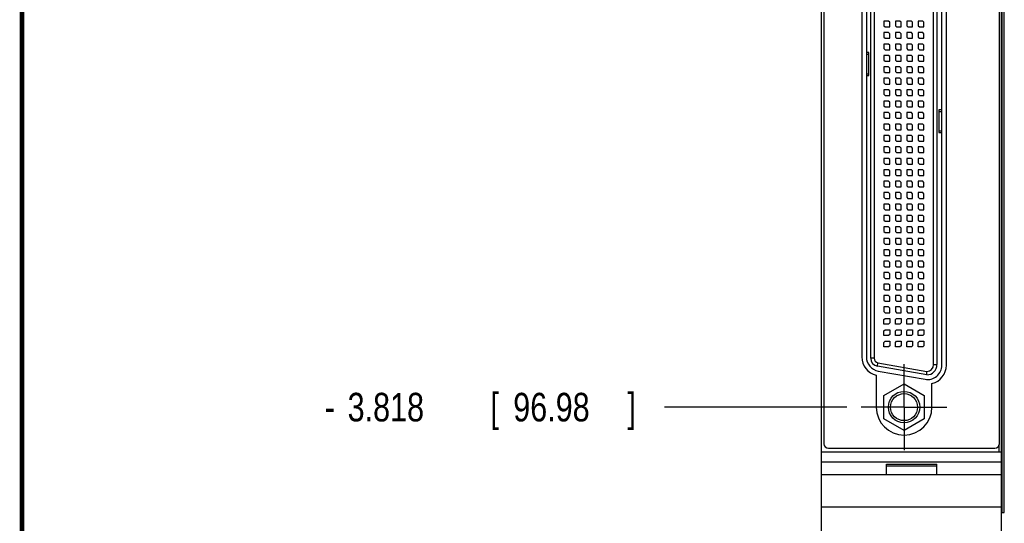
# Model space of a CAD drawing. Header units: inches. Extents: x 0.2 to 16.8, y 0.1 to 10.8.
# Tile 2 of 14: x 0.2 to 4.6, y 3.9 to 6.1. Entities that reach past the tile are written whole.
import ezdxf

# ---------------------------------------------------------------- set-up
doc = ezdxf.new("R2010")
doc.units = ezdxf.units.IN
doc.header["$LTSCALE"] = 0.935
doc.header["$MEASUREMENT"] = 0
doc.linetypes.add('CENTER', pattern=[0.6, 0.375, -0.075, 0.075, -0.075])
doc.layers.get('0').update_dxf_attribs({"linetype": 'CONTINUOUS'})
doc.layers.add('DEFAULT_1', color=7, linetype='CENTER')
doc.layers.add('DIMENSIONS', color=7, linetype='CONTINUOUS')
doc.styles.get("Standard").update_dxf_attribs({"font": 'txt', "width": 0.8})
doc.dimstyles.new('DIMSTYLE_2', dxfattribs={"dimtxt": 0.125, "dimasz": 0.18, "dimexe": 0.18, "dimexo": 0.0625, "dimgap": 0.09, "dimtad": 0, "dimtih": 1, "dimtoh": 1, "dimdec": 3, "dimzin": 4, "dimdsep": 46, "dimtxsty": 'STANDARD', "dimblk": '_FILLED', "dimblk1": '_FILLED', "dimblk2": '_FILLED', "dimcen": 0.09, "dimadec": 0, "dimazin": 0, "dimtp": 0.001, "dimtm": 0.001, "dimtfac": 1, "dimtdec": 3, "dimtofl": 0, "dimtmove": 0, "dimatfit": 3, "dimldrblk": '_FILLED', "dimfxl": 1, "dimtolj": 1, "dimtzin": 4, "dimarcsym": 0})

# ---------------------------------------------------------------- blocks, each defined once
blk = doc.blocks.new('*D7')
at = {"layer": 'DIMENSIONS', "color": 2, "linetype": 'CONTINUOUS'}
blk.add_line((3.8615, 4.3898), (3.063, 4.3898), dxfattribs=at)
at = {"layer": 'DIMENSIONS', "color": 2, "linetype": 'CONTINUOUS', "width": 0.8}
for s, p in [('3.818', (1.6755, 4.3273)), ('[', (2.3005, 4.3273)), ('96.98', (2.4005, 4.3273)), (']', (2.9005, 4.3273)), ('-', (1.5755, 4.3273))]:
    blk.add_text(s, height=0.125, dxfattribs=at).set_placement(p)
blk = doc.blocks.new('_FILLED')
at = {"color": 0, "linetype": 'BYBLOCK'}
blk.add_solid([(0, 0), (-1, 0.174), (-1, -0.174)], dxfattribs=at)
blk = doc.blocks.new('*D8')
at = {"layer": 'DIMENSIONS', "color": 2, "linetype": 'CONTINUOUS'}
blk.add_line((3.748, 3.3868), (3.063, 3.3868), dxfattribs=at)
at = {"layer": 'DIMENSIONS', "color": 2, "linetype": 'CONTINUOUS', "width": 0.8}
for s, p in [('4.821', (1.5755, 3.3243)), ('[', (2.2005, 3.3243)), ('122.45', (2.3005, 3.3243)), (']', (2.9005, 3.3243)), ('-', (1.4755, 3.3243))]:
    blk.add_text(s, height=0.125, dxfattribs=at).set_placement(p)

msp = doc.modelspace()

# ---------------------------------------------------------------- linework, layer by layer
at = {"color": 7, "linetype": 'CONTINUOUS'}
for p, q in [((3.7505, 3.1918), (3.7505, 8.3297)), ((4.5385, 3.1918), (4.5385, 8.3297)), ((3.7605, 8.2997), (3.7605, 4.2297)), ((4.5285, 4.2297), (4.5285, 8.2997)), ((4.5414, 3.9297), (4.5414, 7.9297)), ((4.55, 3.9297), (4.55, 7.9297)), ((4.5502, 3.9297), (4.5502, 7.9297)), ((4.2405, 4.5759), (4.2405, 7.2049)), ((4.2555, 7.2049), (4.2555, 4.5759)), ((4.2765, 4.573), (4.2765, 7.2066)), ((4.2965, 4.573), (4.2965, 7.2066)), ((3.9265, 7.1704), (3.9265, 4.6091)), ((3.9465, 7.1704), (3.9465, 4.6091)), ((3.9655, 4.6035), (3.9655, 7.1774)), ((3.9805, 7.1774), (3.9805, 4.6035)), ((4.0235, 6.0779), (4.0235, 6.0579)), ((4.0435, 6.0779), (4.0235, 6.0779)), ((4.0485, 6.0729), (4.0435, 6.0779)), ((4.0735, 6.0779), (4.0735, 6.0579)), ((4.0935, 6.0779), (4.0735, 6.0779)), ((4.0985, 6.0729), (4.0935, 6.0779)), ((4.1235, 6.0779), (4.1235, 6.0579)), ((4.1435, 6.0779), (4.1235, 6.0779)), ((4.1485, 6.0729), (4.1435, 6.0779)), ((4.1735, 6.0779), (4.1735, 6.0579)), ((4.1935, 6.0779), (4.1735, 6.0779)), ((4.1985, 6.0729), (4.1935, 6.0779)), ((4.0235, 6.0579), (4.0285, 6.0529)), ((4.0285, 6.0529), (4.0485, 6.0529)), ((4.0485, 6.0529), (4.0485, 6.0729)), ((4.0735, 6.0579), (4.0785, 6.0529)), ((4.0785, 6.0529), (4.0985, 6.0529)), ((4.0985, 6.0529), (4.0985, 6.0729)), ((4.1235, 6.0579), (4.1285, 6.0529)), ((4.1285, 6.0529), (4.1485, 6.0529)), ((4.1485, 6.0529), (4.1485, 6.0729)), ((4.1735, 6.0579), (4.1785, 6.0529)), ((4.1785, 6.0529), (4.1985, 6.0529)), ((4.1985, 6.0529), (4.1985, 6.0729)), ((4.0235, 6.0279), (4.0235, 6.0079)), ((4.0435, 6.0279), (4.0235, 6.0279)), ((4.0235, 6.0079), (4.0285, 6.0029)), ((4.0285, 6.0029), (4.0485, 6.0029)), ((4.0485, 6.0229), (4.0435, 6.0279)), ((4.0485, 6.0029), (4.0485, 6.0229)), ((4.0735, 6.0279), (4.0735, 6.0079)), ((4.0935, 6.0279), (4.0735, 6.0279)), ((4.0735, 6.0079), (4.0785, 6.0029)), ((4.0785, 6.0029), (4.0985, 6.0029)), ((4.0985, 6.0229), (4.0935, 6.0279)), ((4.0985, 6.0029), (4.0985, 6.0229)), ((4.1235, 6.0279), (4.1235, 6.0079)), ((4.1435, 6.0279), (4.1235, 6.0279)), ((4.1235, 6.0079), (4.1285, 6.0029)), ((4.1285, 6.0029), (4.1485, 6.0029)), ((4.1485, 6.0229), (4.1435, 6.0279)), ((4.1485, 6.0029), (4.1485, 6.0229)), ((4.1735, 6.0279), (4.1735, 6.0079)), ((4.1935, 6.0279), (4.1735, 6.0279)), ((4.1735, 6.0079), (4.1785, 6.0029)), ((4.1785, 6.0029), (4.1985, 6.0029)), ((4.1985, 6.0229), (4.1935, 6.0279)), ((4.1985, 6.0029), (4.1985, 6.0229)), ((4.0235, 5.9779), (4.0235, 5.9579)), ((4.0435, 5.9779), (4.0235, 5.9779)), ((4.0235, 5.9579), (4.0285, 5.9529)), ((4.0285, 5.9529), (4.0485, 5.9529)), ((4.0485, 5.9729), (4.0435, 5.9779)), ((4.0485, 5.9529), (4.0485, 5.9729)), ((4.0735, 5.9779), (4.0735, 5.9579)), ((4.0935, 5.9779), (4.0735, 5.9779)), ((4.0735, 5.9579), (4.0785, 5.9529)), ((4.0785, 5.9529), (4.0985, 5.9529)), ((4.0985, 5.9729), (4.0935, 5.9779)), ((4.0985, 5.9529), (4.0985, 5.9729)), ((4.1235, 5.9779), (4.1235, 5.9579)), ((4.1435, 5.9779), (4.1235, 5.9779)), ((4.1235, 5.9579), (4.1285, 5.9529)), ((4.1285, 5.9529), (4.1485, 5.9529)), ((4.1485, 5.9729), (4.1435, 5.9779)), ((4.1485, 5.9529), (4.1485, 5.9729)), ((4.1735, 5.9779), (4.1735, 5.9579)), ((4.1935, 5.9779), (4.1735, 5.9779)), ((4.1735, 5.9579), (4.1785, 5.9529)), ((4.1785, 5.9529), (4.1985, 5.9529)), ((4.1985, 5.9729), (4.1935, 5.9779)), ((4.1985, 5.9529), (4.1985, 5.9729)), ((3.9575, 5.9404), (3.9465, 5.9404)), ((3.9465, 5.9329), (3.9575, 5.9329)), ((3.9575, 5.8404), (3.9575, 5.9404)), ((4.0235, 5.9279), (4.0235, 5.9079)), ((4.0435, 5.9279), (4.0235, 5.9279)), ((4.0235, 5.9079), (4.0285, 5.9029)), ((4.0485, 5.9229), (4.0435, 5.9279)), ((4.0485, 5.9029), (4.0485, 5.9229)), ((4.0735, 5.9279), (4.0735, 5.9079)), ((4.0935, 5.9279), (4.0735, 5.9279)), ((4.0735, 5.9079), (4.0785, 5.9029)), ((4.0985, 5.9229), (4.0935, 5.9279)), ((4.0985, 5.9029), (4.0985, 5.9229)), ((4.1235, 5.9279), (4.1235, 5.9079)), ((4.1435, 5.9279), (4.1235, 5.9279)), ((4.1235, 5.9079), (4.1285, 5.9029)), ((4.1485, 5.9229), (4.1435, 5.9279)), ((4.1485, 5.9029), (4.1485, 5.9229)), ((4.1735, 5.9279), (4.1735, 5.9079)), ((4.1935, 5.9279), (4.1735, 5.9279)), ((4.1735, 5.9079), (4.1785, 5.9029)), ((4.1985, 5.9229), (4.1935, 5.9279)), ((4.1985, 5.9029), (4.1985, 5.9229)), ((4.0235, 5.8779), (4.0235, 5.8579)), ((4.0435, 5.8779), (4.0235, 5.8779)), ((4.0285, 5.9029), (4.0485, 5.9029)), ((4.0485, 5.8729), (4.0435, 5.8779)), ((4.0485, 5.8529), (4.0485, 5.8729)), ((4.0735, 5.8779), (4.0735, 5.8579)), ((4.0935, 5.8779), (4.0735, 5.8779)), ((4.0785, 5.9029), (4.0985, 5.9029)), ((4.0985, 5.8729), (4.0935, 5.8779)), ((4.0985, 5.8529), (4.0985, 5.8729)), ((4.1235, 5.8779), (4.1235, 5.8579)), ((4.1435, 5.8779), (4.1235, 5.8779)), ((4.1285, 5.9029), (4.1485, 5.9029)), ((4.1485, 5.8729), (4.1435, 5.8779)), ((4.1485, 5.8529), (4.1485, 5.8729)), ((4.1735, 5.8779), (4.1735, 5.8579)), ((4.1935, 5.8779), (4.1735, 5.8779)), ((4.1785, 5.9029), (4.1985, 5.9029)), ((4.1985, 5.8729), (4.1935, 5.8779)), ((4.1985, 5.8529), (4.1985, 5.8729)), ((3.9465, 5.8479), (3.9575, 5.8479)), ((3.9465, 5.8404), (3.9575, 5.8404)), ((4.0235, 5.8579), (4.0285, 5.8529)), ((4.0235, 5.8279), (4.0235, 5.8079)), ((4.0435, 5.8279), (4.0235, 5.8279)), ((4.0285, 5.8529), (4.0485, 5.8529)), ((4.0485, 5.8229), (4.0435, 5.8279)), ((4.0485, 5.8029), (4.0485, 5.8229)), ((4.0735, 5.8579), (4.0785, 5.8529)), ((4.0735, 5.8279), (4.0735, 5.8079)), ((4.0935, 5.8279), (4.0735, 5.8279)), ((4.0785, 5.8529), (4.0985, 5.8529)), ((4.0985, 5.8229), (4.0935, 5.8279)), ((4.0985, 5.8029), (4.0985, 5.8229)), ((4.1235, 5.8579), (4.1285, 5.8529)), ((4.1235, 5.8279), (4.1235, 5.8079)), ((4.1435, 5.8279), (4.1235, 5.8279)), ((4.1285, 5.8529), (4.1485, 5.8529)), ((4.1485, 5.8229), (4.1435, 5.8279)), ((4.1485, 5.8029), (4.1485, 5.8229)), ((4.1735, 5.8579), (4.1785, 5.8529)), ((4.1735, 5.8279), (4.1735, 5.8079)), ((4.1935, 5.8279), (4.1735, 5.8279)), ((4.1785, 5.8529), (4.1985, 5.8529)), ((4.1985, 5.8229), (4.1935, 5.8279)), ((4.1985, 5.8029), (4.1985, 5.8229)), ((4.0235, 5.8079), (4.0285, 5.8029)), ((4.0235, 5.7779), (4.0235, 5.7579)), ((4.0435, 5.7779), (4.0235, 5.7779)), ((4.0285, 5.8029), (4.0485, 5.8029)), ((4.0485, 5.7729), (4.0435, 5.7779)), ((4.0735, 5.8079), (4.0785, 5.8029)), ((4.0735, 5.7779), (4.0735, 5.7579)), ((4.0935, 5.7779), (4.0735, 5.7779)), ((4.0785, 5.8029), (4.0985, 5.8029)), ((4.0985, 5.7729), (4.0935, 5.7779)), ((4.1235, 5.8079), (4.1285, 5.8029)), ((4.1235, 5.7779), (4.1235, 5.7579)), ((4.1435, 5.7779), (4.1235, 5.7779)), ((4.1285, 5.8029), (4.1485, 5.8029)), ((4.1485, 5.7729), (4.1435, 5.7779)), ((4.1735, 5.8079), (4.1785, 5.8029)), ((4.1735, 5.7779), (4.1735, 5.7579)), ((4.1935, 5.7779), (4.1735, 5.7779)), ((4.1785, 5.8029), (4.1985, 5.8029)), ((4.1985, 5.7729), (4.1935, 5.7779)), ((4.0235, 5.7579), (4.0285, 5.7529)), ((4.0285, 5.7529), (4.0485, 5.7529)), ((4.0485, 5.7529), (4.0485, 5.7729)), ((4.0735, 5.7579), (4.0785, 5.7529)), ((4.0785, 5.7529), (4.0985, 5.7529)), ((4.0985, 5.7529), (4.0985, 5.7729)), ((4.1235, 5.7579), (4.1285, 5.7529)), ((4.1285, 5.7529), (4.1485, 5.7529)), ((4.1485, 5.7529), (4.1485, 5.7729)), ((4.1735, 5.7579), (4.1785, 5.7529)), ((4.1785, 5.7529), (4.1985, 5.7529)), ((4.1985, 5.7529), (4.1985, 5.7729)), ((4.0235, 5.7279), (4.0235, 5.7079)), ((4.0435, 5.7279), (4.0235, 5.7279)), ((4.0235, 5.7079), (4.0285, 5.7029)), ((4.0285, 5.7029), (4.0485, 5.7029)), ((4.0485, 5.7229), (4.0435, 5.7279)), ((4.0485, 5.7029), (4.0485, 5.7229)), ((4.0735, 5.7279), (4.0735, 5.7079)), ((4.0935, 5.7279), (4.0735, 5.7279)), ((4.0735, 5.7079), (4.0785, 5.7029)), ((4.0785, 5.7029), (4.0985, 5.7029)), ((4.0985, 5.7229), (4.0935, 5.7279)), ((4.0985, 5.7029), (4.0985, 5.7229)), ((4.1235, 5.7279), (4.1235, 5.7079)), ((4.1435, 5.7279), (4.1235, 5.7279)), ((4.1235, 5.7079), (4.1285, 5.7029)), ((4.1285, 5.7029), (4.1485, 5.7029)), ((4.1485, 5.7229), (4.1435, 5.7279)), ((4.1485, 5.7029), (4.1485, 5.7229)), ((4.1735, 5.7279), (4.1735, 5.7079)), ((4.1935, 5.7279), (4.1735, 5.7279)), ((4.1735, 5.7079), (4.1785, 5.7029)), ((4.1785, 5.7029), (4.1985, 5.7029)), ((4.1985, 5.7229), (4.1935, 5.7279)), ((4.1985, 5.7029), (4.1985, 5.7229)), ((4.2765, 5.6904), (4.2635, 5.6904)), ((4.2635, 5.6904), (4.2635, 5.5904)), ((4.0235, 5.6779), (4.0235, 5.6579)), ((4.0435, 5.6779), (4.0235, 5.6779)), ((4.0235, 5.6579), (4.0285, 5.6529)), ((4.0285, 5.6529), (4.0485, 5.6529)), ((4.0485, 5.6729), (4.0435, 5.6779)), ((4.0485, 5.6529), (4.0485, 5.6729)), ((4.0735, 5.6779), (4.0735, 5.6579)), ((4.0935, 5.6779), (4.0735, 5.6779)), ((4.0735, 5.6579), (4.0785, 5.6529)), ((4.0785, 5.6529), (4.0985, 5.6529)), ((4.0985, 5.6729), (4.0935, 5.6779)), ((4.0985, 5.6529), (4.0985, 5.6729)), ((4.1235, 5.6779), (4.1235, 5.6579)), ((4.1435, 5.6779), (4.1235, 5.6779)), ((4.1235, 5.6579), (4.1285, 5.6529)), ((4.1285, 5.6529), (4.1485, 5.6529)), ((4.1485, 5.6729), (4.1435, 5.6779)), ((4.1485, 5.6529), (4.1485, 5.6729)), ((4.1735, 5.6779), (4.1735, 5.6579)), ((4.1935, 5.6779), (4.1735, 5.6779)), ((4.1735, 5.6579), (4.1785, 5.6529)), ((4.1785, 5.6529), (4.1985, 5.6529)), ((4.1985, 5.6729), (4.1935, 5.6779)), ((4.1985, 5.6529), (4.1985, 5.6729)), ((4.2635, 5.6829), (4.2765, 5.6829)), ((4.0235, 5.6279), (4.0235, 5.6079)), ((4.0435, 5.6279), (4.0235, 5.6279)), ((4.0235, 5.6079), (4.0285, 5.6029)), ((4.0485, 5.6229), (4.0435, 5.6279)), ((4.0485, 5.6029), (4.0485, 5.6229)), ((4.0735, 5.6279), (4.0735, 5.6079)), ((4.0935, 5.6279), (4.0735, 5.6279)), ((4.0735, 5.6079), (4.0785, 5.6029)), ((4.0985, 5.6229), (4.0935, 5.6279)), ((4.0985, 5.6029), (4.0985, 5.6229)), ((4.1235, 5.6279), (4.1235, 5.6079)), ((4.1435, 5.6279), (4.1235, 5.6279)), ((4.1235, 5.6079), (4.1285, 5.6029)), ((4.1485, 5.6229), (4.1435, 5.6279)), ((4.1485, 5.6029), (4.1485, 5.6229)), ((4.1735, 5.6279), (4.1735, 5.6079)), ((4.1935, 5.6279), (4.1735, 5.6279)), ((4.1735, 5.6079), (4.1785, 5.6029)), ((4.1985, 5.6229), (4.1935, 5.6279)), ((4.1985, 5.6029), (4.1985, 5.6229)), ((4.0435, 5.5779), (4.0235, 5.5779)), ((4.0235, 5.5779), (4.0235, 5.5579)), ((4.0285, 5.6029), (4.0485, 5.6029)), ((4.0485, 5.5729), (4.0435, 5.5779)), ((4.0485, 5.5529), (4.0485, 5.5729)), ((4.0935, 5.5779), (4.0735, 5.5779)), ((4.0735, 5.5779), (4.0735, 5.5579)), ((4.0785, 5.6029), (4.0985, 5.6029)), ((4.0985, 5.5729), (4.0935, 5.5779)), ((4.0985, 5.5529), (4.0985, 5.5729)), ((4.1435, 5.5779), (4.1235, 5.5779)), ((4.1235, 5.5779), (4.1235, 5.5579)), ((4.1285, 5.6029), (4.1485, 5.6029)), ((4.1485, 5.5729), (4.1435, 5.5779)), ((4.1485, 5.5529), (4.1485, 5.5729)), ((4.1935, 5.5779), (4.1735, 5.5779)), ((4.1735, 5.5779), (4.1735, 5.5579)), ((4.1785, 5.6029), (4.1985, 5.6029)), ((4.1985, 5.5729), (4.1935, 5.5779)), ((4.1985, 5.5529), (4.1985, 5.5729)), ((4.2635, 5.5979), (4.2765, 5.5979)), ((4.2635, 5.5904), (4.2765, 5.5904)), ((4.0235, 5.5579), (4.0285, 5.5529)), ((4.0435, 5.5279), (4.0235, 5.5279)), ((4.0235, 5.5279), (4.0235, 5.5079)), ((4.0285, 5.5529), (4.0485, 5.5529)), ((4.0485, 5.5229), (4.0435, 5.5279)), ((4.0485, 5.5029), (4.0485, 5.5229)), ((4.0735, 5.5579), (4.0785, 5.5529)), ((4.0935, 5.5279), (4.0735, 5.5279)), ((4.0735, 5.5279), (4.0735, 5.5079)), ((4.0785, 5.5529), (4.0985, 5.5529)), ((4.0985, 5.5229), (4.0935, 5.5279)), ((4.0985, 5.5029), (4.0985, 5.5229)), ((4.1235, 5.5579), (4.1285, 5.5529)), ((4.1435, 5.5279), (4.1235, 5.5279)), ((4.1235, 5.5279), (4.1235, 5.5079)), ((4.1285, 5.5529), (4.1485, 5.5529)), ((4.1485, 5.5229), (4.1435, 5.5279)), ((4.1485, 5.5029), (4.1485, 5.5229)), ((4.1735, 5.5579), (4.1785, 5.5529)), ((4.1935, 5.5279), (4.1735, 5.5279)), ((4.1735, 5.5279), (4.1735, 5.5079)), ((4.1785, 5.5529), (4.1985, 5.5529)), ((4.1985, 5.5229), (4.1935, 5.5279)), ((4.1985, 5.5029), (4.1985, 5.5229)), ((4.0235, 5.5079), (4.0285, 5.5029)), ((4.0435, 5.4779), (4.0235, 5.4779)), ((4.0235, 5.4779), (4.0235, 5.4579)), ((4.0285, 5.5029), (4.0485, 5.5029)), ((4.0485, 5.4729), (4.0435, 5.4779)), ((4.0735, 5.5079), (4.0785, 5.5029)), ((4.0935, 5.4779), (4.0735, 5.4779)), ((4.0735, 5.4779), (4.0735, 5.4579)), ((4.0785, 5.5029), (4.0985, 5.5029)), ((4.0985, 5.4729), (4.0935, 5.4779)), ((4.1235, 5.5079), (4.1285, 5.5029)), ((4.1435, 5.4779), (4.1235, 5.4779)), ((4.1235, 5.4779), (4.1235, 5.4579)), ((4.1285, 5.5029), (4.1485, 5.5029)), ((4.1485, 5.4729), (4.1435, 5.4779)), ((4.1735, 5.5079), (4.1785, 5.5029)), ((4.1935, 5.4779), (4.1735, 5.4779)), ((4.1735, 5.4779), (4.1735, 5.4579)), ((4.1785, 5.5029), (4.1985, 5.5029)), ((4.1985, 5.4729), (4.1935, 5.4779)), ((4.0235, 5.4579), (4.0285, 5.4529)), ((4.0285, 5.4529), (4.0485, 5.4529)), ((4.0485, 5.4529), (4.0485, 5.4729)), ((4.0735, 5.4579), (4.0785, 5.4529)), ((4.0785, 5.4529), (4.0985, 5.4529)), ((4.0985, 5.4529), (4.0985, 5.4729)), ((4.1235, 5.4579), (4.1285, 5.4529)), ((4.1285, 5.4529), (4.1485, 5.4529)), ((4.1485, 5.4529), (4.1485, 5.4729)), ((4.1735, 5.4579), (4.1785, 5.4529)), ((4.1785, 5.4529), (4.1985, 5.4529)), ((4.1985, 5.4529), (4.1985, 5.4729)), ((4.0435, 5.4279), (4.0235, 5.4279)), ((4.0235, 5.4279), (4.0235, 5.4079)), ((4.0235, 5.4079), (4.0285, 5.4029)), ((4.0285, 5.4029), (4.0485, 5.4029)), ((4.0485, 5.4229), (4.0435, 5.4279)), ((4.0485, 5.4029), (4.0485, 5.4229)), ((4.0935, 5.4279), (4.0735, 5.4279)), ((4.0735, 5.4279), (4.0735, 5.4079)), ((4.0735, 5.4079), (4.0785, 5.4029)), ((4.0785, 5.4029), (4.0985, 5.4029)), ((4.0985, 5.4229), (4.0935, 5.4279)), ((4.0985, 5.4029), (4.0985, 5.4229)), ((4.1435, 5.4279), (4.1235, 5.4279)), ((4.1235, 5.4279), (4.1235, 5.4079)), ((4.1235, 5.4079), (4.1285, 5.4029)), ((4.1285, 5.4029), (4.1485, 5.4029)), ((4.1485, 5.4229), (4.1435, 5.4279)), ((4.1485, 5.4029), (4.1485, 5.4229)), ((4.1935, 5.4279), (4.1735, 5.4279)), ((4.1735, 5.4279), (4.1735, 5.4079)), ((4.1735, 5.4079), (4.1785, 5.4029)), ((4.1785, 5.4029), (4.1985, 5.4029)), ((4.1985, 5.4229), (4.1935, 5.4279)), ((4.1985, 5.4029), (4.1985, 5.4229)), ((4.0435, 5.3779), (4.0235, 5.3779)), ((4.0235, 5.3779), (4.0235, 5.3579)), ((4.0235, 5.3579), (4.0285, 5.3529)), ((4.0285, 5.3529), (4.0485, 5.3529)), ((4.0485, 5.3729), (4.0435, 5.3779)), ((4.0485, 5.3529), (4.0485, 5.3729)), ((4.0935, 5.3779), (4.0735, 5.3779)), ((4.0735, 5.3779), (4.0735, 5.3579)), ((4.0735, 5.3579), (4.0785, 5.3529)), ((4.0785, 5.3529), (4.0985, 5.3529)), ((4.0985, 5.3729), (4.0935, 5.3779)), ((4.0985, 5.3529), (4.0985, 5.3729)), ((4.1435, 5.3779), (4.1235, 5.3779)), ((4.1235, 5.3779), (4.1235, 5.3579)), ((4.1235, 5.3579), (4.1285, 5.3529)), ((4.1285, 5.3529), (4.1485, 5.3529)), ((4.1485, 5.3729), (4.1435, 5.3779)), ((4.1485, 5.3529), (4.1485, 5.3729)), ((4.1935, 5.3779), (4.1735, 5.3779)), ((4.1735, 5.3779), (4.1735, 5.3579)), ((4.1735, 5.3579), (4.1785, 5.3529)), ((4.1785, 5.3529), (4.1985, 5.3529)), ((4.1985, 5.3729), (4.1935, 5.3779)), ((4.1985, 5.3529), (4.1985, 5.3729)), ((4.0435, 5.3279), (4.0235, 5.3279)), ((4.0235, 5.3279), (4.0235, 5.3079)), ((4.0235, 5.3079), (4.0285, 5.3029)), ((4.0285, 5.3029), (4.0485, 5.3029)), ((4.0485, 5.3229), (4.0435, 5.3279)), ((4.0485, 5.3029), (4.0485, 5.3229)), ((4.0935, 5.3279), (4.0735, 5.3279)), ((4.0735, 5.3279), (4.0735, 5.3079)), ((4.0735, 5.3079), (4.0785, 5.3029)), ((4.0785, 5.3029), (4.0985, 5.3029)), ((4.0985, 5.3229), (4.0935, 5.3279)), ((4.0985, 5.3029), (4.0985, 5.3229)), ((4.1435, 5.3279), (4.1235, 5.3279)), ((4.1235, 5.3279), (4.1235, 5.3079)), ((4.1235, 5.3079), (4.1285, 5.3029)), ((4.1285, 5.3029), (4.1485, 5.3029)), ((4.1485, 5.3229), (4.1435, 5.3279)), ((4.1485, 5.3029), (4.1485, 5.3229)), ((4.1935, 5.3279), (4.1735, 5.3279)), ((4.1735, 5.3279), (4.1735, 5.3079)), ((4.1735, 5.3079), (4.1785, 5.3029)), ((4.1785, 5.3029), (4.1985, 5.3029)), ((4.1985, 5.3229), (4.1935, 5.3279)), ((4.1985, 5.3029), (4.1985, 5.3229)), ((4.0435, 5.2779), (4.0235, 5.2779)), ((4.0235, 5.2779), (4.0235, 5.2579)), ((4.0485, 5.2729), (4.0435, 5.2779)), ((4.0485, 5.2529), (4.0485, 5.2729)), ((4.0935, 5.2779), (4.0735, 5.2779)), ((4.0735, 5.2779), (4.0735, 5.2579)), ((4.0985, 5.2729), (4.0935, 5.2779)), ((4.0985, 5.2529), (4.0985, 5.2729)), ((4.1435, 5.2779), (4.1235, 5.2779)), ((4.1235, 5.2779), (4.1235, 5.2579)), ((4.1485, 5.2729), (4.1435, 5.2779)), ((4.1485, 5.2529), (4.1485, 5.2729)), ((4.1935, 5.2779), (4.1735, 5.2779)), ((4.1735, 5.2779), (4.1735, 5.2579)), ((4.1985, 5.2729), (4.1935, 5.2779)), ((4.1985, 5.2529), (4.1985, 5.2729)), ((4.0235, 5.2579), (4.0285, 5.2529)), ((4.0435, 5.2279), (4.0235, 5.2279)), ((4.0235, 5.2279), (4.0235, 5.2079)), ((4.0285, 5.2529), (4.0485, 5.2529)), ((4.0485, 5.2229), (4.0435, 5.2279)), ((4.0485, 5.2029), (4.0485, 5.2229)), ((4.0735, 5.2579), (4.0785, 5.2529)), ((4.0935, 5.2279), (4.0735, 5.2279)), ((4.0735, 5.2279), (4.0735, 5.2079)), ((4.0785, 5.2529), (4.0985, 5.2529)), ((4.0985, 5.2229), (4.0935, 5.2279)), ((4.0985, 5.2029), (4.0985, 5.2229)), ((4.1235, 5.2579), (4.1285, 5.2529)), ((4.1435, 5.2279), (4.1235, 5.2279)), ((4.1235, 5.2279), (4.1235, 5.2079)), ((4.1285, 5.2529), (4.1485, 5.2529)), ((4.1485, 5.2229), (4.1435, 5.2279)), ((4.1485, 5.2029), (4.1485, 5.2229)), ((4.1735, 5.2579), (4.1785, 5.2529)), ((4.1935, 5.2279), (4.1735, 5.2279)), ((4.1735, 5.2279), (4.1735, 5.2079)), ((4.1785, 5.2529), (4.1985, 5.2529)), ((4.1985, 5.2229), (4.1935, 5.2279)), ((4.1985, 5.2029), (4.1985, 5.2229)), ((4.0235, 5.2079), (4.0285, 5.2029)), ((4.0435, 5.1779), (4.0235, 5.1779)), ((4.0235, 5.1779), (4.0235, 5.1579)), ((4.0285, 5.2029), (4.0485, 5.2029)), ((4.0485, 5.1729), (4.0435, 5.1779)), ((4.0485, 5.1529), (4.0485, 5.1729)), ((4.0735, 5.2079), (4.0785, 5.2029)), ((4.0935, 5.1779), (4.0735, 5.1779)), ((4.0735, 5.1779), (4.0735, 5.1579)), ((4.0785, 5.2029), (4.0985, 5.2029)), ((4.0985, 5.1729), (4.0935, 5.1779)), ((4.0985, 5.1529), (4.0985, 5.1729)), ((4.1235, 5.2079), (4.1285, 5.2029)), ((4.1435, 5.1779), (4.1235, 5.1779)), ((4.1235, 5.1779), (4.1235, 5.1579)), ((4.1285, 5.2029), (4.1485, 5.2029)), ((4.1485, 5.1729), (4.1435, 5.1779)), ((4.1485, 5.1529), (4.1485, 5.1729)), ((4.1735, 5.2079), (4.1785, 5.2029)), ((4.1935, 5.1779), (4.1735, 5.1779)), ((4.1735, 5.1779), (4.1735, 5.1579)), ((4.1785, 5.2029), (4.1985, 5.2029)), ((4.1985, 5.1729), (4.1935, 5.1779)), ((4.1985, 5.1529), (4.1985, 5.1729)), ((4.0235, 5.1579), (4.0285, 5.1529)), ((4.0285, 5.1529), (4.0485, 5.1529)), ((4.0735, 5.1579), (4.0785, 5.1529)), ((4.0785, 5.1529), (4.0985, 5.1529)), ((4.1235, 5.1579), (4.1285, 5.1529)), ((4.1285, 5.1529), (4.1485, 5.1529)), ((4.1735, 5.1579), (4.1785, 5.1529)), ((4.1785, 5.1529), (4.1985, 5.1529)), ((4.0435, 5.1279), (4.0235, 5.1279)), ((4.0235, 5.1279), (4.0235, 5.1079)), ((4.0235, 5.1079), (4.0285, 5.1029)), ((4.0285, 5.1029), (4.0485, 5.1029)), ((4.0485, 5.1229), (4.0435, 5.1279)), ((4.0485, 5.1029), (4.0485, 5.1229)), ((4.0935, 5.1279), (4.0735, 5.1279)), ((4.0735, 5.1279), (4.0735, 5.1079)), ((4.0735, 5.1079), (4.0785, 5.1029)), ((4.0785, 5.1029), (4.0985, 5.1029)), ((4.0985, 5.1229), (4.0935, 5.1279)), ((4.0985, 5.1029), (4.0985, 5.1229)), ((4.1435, 5.1279), (4.1235, 5.1279)), ((4.1235, 5.1279), (4.1235, 5.1079)), ((4.1235, 5.1079), (4.1285, 5.1029)), ((4.1285, 5.1029), (4.1485, 5.1029)), ((4.1485, 5.1229), (4.1435, 5.1279)), ((4.1485, 5.1029), (4.1485, 5.1229)), ((4.1935, 5.1279), (4.1735, 5.1279)), ((4.1735, 5.1279), (4.1735, 5.1079)), ((4.1735, 5.1079), (4.1785, 5.1029)), ((4.1785, 5.1029), (4.1985, 5.1029)), ((4.1985, 5.1229), (4.1935, 5.1279)), ((4.1985, 5.1029), (4.1985, 5.1229)), ((4.0435, 5.0779), (4.0235, 5.0779)), ((4.0235, 5.0779), (4.0235, 5.0579)), ((4.0235, 5.0579), (4.0285, 5.0529)), ((4.0285, 5.0529), (4.0485, 5.0529)), ((4.0485, 5.0729), (4.0435, 5.0779)), ((4.0485, 5.0529), (4.0485, 5.0729)), ((4.0935, 5.0779), (4.0735, 5.0779)), ((4.0735, 5.0779), (4.0735, 5.0579)), ((4.0735, 5.0579), (4.0785, 5.0529)), ((4.0785, 5.0529), (4.0985, 5.0529)), ((4.0985, 5.0729), (4.0935, 5.0779)), ((4.0985, 5.0529), (4.0985, 5.0729)), ((4.1435, 5.0779), (4.1235, 5.0779)), ((4.1235, 5.0779), (4.1235, 5.0579)), ((4.1235, 5.0579), (4.1285, 5.0529)), ((4.1285, 5.0529), (4.1485, 5.0529)), ((4.1485, 5.0729), (4.1435, 5.0779)), ((4.1485, 5.0529), (4.1485, 5.0729)), ((4.1935, 5.0779), (4.1735, 5.0779)), ((4.1735, 5.0779), (4.1735, 5.0579)), ((4.1735, 5.0579), (4.1785, 5.0529)), ((4.1785, 5.0529), (4.1985, 5.0529)), ((4.1985, 5.0729), (4.1935, 5.0779)), ((4.1985, 5.0529), (4.1985, 5.0729)), ((4.0435, 5.0279), (4.0235, 5.0279)), ((4.0235, 5.0279), (4.0235, 5.0079)), ((4.0235, 5.0079), (4.0285, 5.0029)), ((4.0285, 5.0029), (4.0485, 5.0029)), ((4.0485, 5.0229), (4.0435, 5.0279)), ((4.0485, 5.0029), (4.0485, 5.0229)), ((4.0935, 5.0279), (4.0735, 5.0279)), ((4.0735, 5.0279), (4.0735, 5.0079)), ((4.0735, 5.0079), (4.0785, 5.0029)), ((4.0785, 5.0029), (4.0985, 5.0029)), ((4.0985, 5.0229), (4.0935, 5.0279)), ((4.0985, 5.0029), (4.0985, 5.0229)), ((4.1435, 5.0279), (4.1235, 5.0279)), ((4.1235, 5.0279), (4.1235, 5.0079)), ((4.1235, 5.0079), (4.1285, 5.0029)), ((4.1285, 5.0029), (4.1485, 5.0029)), ((4.1485, 5.0229), (4.1435, 5.0279)), ((4.1485, 5.0029), (4.1485, 5.0229)), ((4.1935, 5.0279), (4.1735, 5.0279)), ((4.1735, 5.0279), (4.1735, 5.0079)), ((4.1735, 5.0079), (4.1785, 5.0029)), ((4.1785, 5.0029), (4.1985, 5.0029)), ((4.1985, 5.0229), (4.1935, 5.0279)), ((4.1985, 5.0029), (4.1985, 5.0229)), ((4.0435, 4.9779), (4.0235, 4.9779)), ((4.0235, 4.9779), (4.0235, 4.9579)), ((4.0235, 4.9579), (4.0285, 4.9529)), ((4.0485, 4.9729), (4.0435, 4.9779)), ((4.0485, 4.9529), (4.0485, 4.9729)), ((4.0935, 4.9779), (4.0735, 4.9779)), ((4.0735, 4.9779), (4.0735, 4.9579)), ((4.0735, 4.9579), (4.0785, 4.9529)), ((4.0985, 4.9729), (4.0935, 4.9779)), ((4.0985, 4.9529), (4.0985, 4.9729)), ((4.1435, 4.9779), (4.1235, 4.9779)), ((4.1235, 4.9779), (4.1235, 4.9579)), ((4.1235, 4.9579), (4.1285, 4.9529)), ((4.1485, 4.9729), (4.1435, 4.9779)), ((4.1485, 4.9529), (4.1485, 4.9729)), ((4.1935, 4.9779), (4.1735, 4.9779)), ((4.1735, 4.9779), (4.1735, 4.9579)), ((4.1735, 4.9579), (4.1785, 4.9529)), ((4.1985, 4.9729), (4.1935, 4.9779)), ((4.1985, 4.9529), (4.1985, 4.9729)), ((4.0435, 4.9279), (4.0235, 4.9279)), ((4.0235, 4.9279), (4.0235, 4.9079)), ((4.0285, 4.9529), (4.0485, 4.9529)), ((4.0485, 4.9229), (4.0435, 4.9279)), ((4.0485, 4.9029), (4.0485, 4.9229)), ((4.0935, 4.9279), (4.0735, 4.9279)), ((4.0735, 4.9279), (4.0735, 4.9079)), ((4.0785, 4.9529), (4.0985, 4.9529)), ((4.0985, 4.9229), (4.0935, 4.9279)), ((4.0985, 4.9029), (4.0985, 4.9229)), ((4.1435, 4.9279), (4.1235, 4.9279)), ((4.1235, 4.9279), (4.1235, 4.9079)), ((4.1285, 4.9529), (4.1485, 4.9529)), ((4.1485, 4.9229), (4.1435, 4.9279)), ((4.1485, 4.9029), (4.1485, 4.9229)), ((4.1935, 4.9279), (4.1735, 4.9279)), ((4.1735, 4.9279), (4.1735, 4.9079)), ((4.1785, 4.9529), (4.1985, 4.9529)), ((4.1985, 4.9229), (4.1935, 4.9279)), ((4.1985, 4.9029), (4.1985, 4.9229)), ((4.0235, 4.9079), (4.0285, 4.9029)), ((4.0435, 4.8779), (4.0235, 4.8779)), ((4.0235, 4.8779), (4.0235, 4.8579)), ((4.0285, 4.9029), (4.0485, 4.9029)), ((4.0485, 4.8729), (4.0435, 4.8779)), ((4.0485, 4.8529), (4.0485, 4.8729)), ((4.0735, 4.9079), (4.0785, 4.9029)), ((4.0935, 4.8779), (4.0735, 4.8779)), ((4.0735, 4.8779), (4.0735, 4.8579)), ((4.0785, 4.9029), (4.0985, 4.9029)), ((4.0985, 4.8729), (4.0935, 4.8779)), ((4.0985, 4.8529), (4.0985, 4.8729)), ((4.1235, 4.9079), (4.1285, 4.9029)), ((4.1435, 4.8779), (4.1235, 4.8779)), ((4.1235, 4.8779), (4.1235, 4.8579)), ((4.1285, 4.9029), (4.1485, 4.9029)), ((4.1485, 4.8729), (4.1435, 4.8779)), ((4.1485, 4.8529), (4.1485, 4.8729)), ((4.1735, 4.9079), (4.1785, 4.9029)), ((4.1935, 4.8779), (4.1735, 4.8779)), ((4.1735, 4.8779), (4.1735, 4.8579)), ((4.1785, 4.9029), (4.1985, 4.9029)), ((4.1985, 4.8729), (4.1935, 4.8779)), ((4.1985, 4.8529), (4.1985, 4.8729)), ((4.0235, 4.8579), (4.0285, 4.8529)), ((4.0435, 4.8279), (4.0235, 4.8279)), ((4.0235, 4.8279), (4.0235, 4.8079)), ((4.0285, 4.8529), (4.0485, 4.8529)), ((4.0485, 4.8229), (4.0435, 4.8279)), ((4.0735, 4.8579), (4.0785, 4.8529)), ((4.0935, 4.8279), (4.0735, 4.8279)), ((4.0735, 4.8279), (4.0735, 4.8079)), ((4.0785, 4.8529), (4.0985, 4.8529)), ((4.0985, 4.8229), (4.0935, 4.8279)), ((4.1235, 4.8579), (4.1285, 4.8529)), ((4.1435, 4.8279), (4.1235, 4.8279)), ((4.1235, 4.8279), (4.1235, 4.8079)), ((4.1285, 4.8529), (4.1485, 4.8529)), ((4.1485, 4.8229), (4.1435, 4.8279)), ((4.1735, 4.8579), (4.1785, 4.8529)), ((4.1935, 4.8279), (4.1735, 4.8279)), ((4.1735, 4.8279), (4.1735, 4.8079)), ((4.1785, 4.8529), (4.1985, 4.8529)), ((4.1985, 4.8229), (4.1935, 4.8279)), ((4.0235, 4.8079), (4.0285, 4.8029)), ((4.0285, 4.8029), (4.0485, 4.8029)), ((4.0485, 4.8029), (4.0485, 4.8229)), ((4.0735, 4.8079), (4.0785, 4.8029)), ((4.0785, 4.8029), (4.0985, 4.8029)), ((4.0985, 4.8029), (4.0985, 4.8229)), ((4.1235, 4.8079), (4.1285, 4.8029)), ((4.1285, 4.8029), (4.1485, 4.8029)), ((4.1485, 4.8029), (4.1485, 4.8229)), ((4.1735, 4.8079), (4.1785, 4.8029)), ((4.1785, 4.8029), (4.1985, 4.8029)), ((4.1985, 4.8029), (4.1985, 4.8229)), ((4.0235, 4.7729), (4.0285, 4.7779)), ((4.0235, 4.7529), (4.0235, 4.7729)), ((4.0435, 4.7529), (4.0235, 4.7529)), ((4.0285, 4.7779), (4.0485, 4.7779)), ((4.0485, 4.7579), (4.0435, 4.7529)), ((4.0485, 4.7779), (4.0485, 4.7579)), ((4.0735, 4.7729), (4.0785, 4.7779)), ((4.0735, 4.7529), (4.0735, 4.7729)), ((4.0935, 4.7529), (4.0735, 4.7529)), ((4.0785, 4.7779), (4.0985, 4.7779)), ((4.0985, 4.7579), (4.0935, 4.7529)), ((4.0985, 4.7779), (4.0985, 4.7579)), ((4.1235, 4.7729), (4.1285, 4.7779)), ((4.1235, 4.7529), (4.1235, 4.7729)), ((4.1435, 4.7529), (4.1235, 4.7529)), ((4.1285, 4.7779), (4.1485, 4.7779)), ((4.1485, 4.7579), (4.1435, 4.7529)), ((4.1485, 4.7779), (4.1485, 4.7579)), ((4.1735, 4.7729), (4.1785, 4.7779)), ((4.1735, 4.7529), (4.1735, 4.7729)), ((4.1935, 4.7529), (4.1735, 4.7529)), ((4.1785, 4.7779), (4.1985, 4.7779)), ((4.1985, 4.7579), (4.1935, 4.7529)), ((4.1985, 4.7779), (4.1985, 4.7579)), ((4.0235, 4.7229), (4.0285, 4.7279)), ((4.0235, 4.7029), (4.0235, 4.7229)), ((4.0435, 4.7029), (4.0235, 4.7029)), ((4.0285, 4.7279), (4.0485, 4.7279)), ((4.0485, 4.7079), (4.0435, 4.7029)), ((4.0485, 4.7279), (4.0485, 4.7079)), ((4.0735, 4.7229), (4.0785, 4.7279)), ((4.0735, 4.7029), (4.0735, 4.7229)), ((4.0935, 4.7029), (4.0735, 4.7029)), ((4.0785, 4.7279), (4.0985, 4.7279)), ((4.0985, 4.7079), (4.0935, 4.7029)), ((4.0985, 4.7279), (4.0985, 4.7079)), ((4.1235, 4.7229), (4.1285, 4.7279)), ((4.1235, 4.7029), (4.1235, 4.7229)), ((4.1435, 4.7029), (4.1235, 4.7029)), ((4.1285, 4.7279), (4.1485, 4.7279)), ((4.1485, 4.7079), (4.1435, 4.7029)), ((4.1485, 4.7279), (4.1485, 4.7079)), ((4.1735, 4.7229), (4.1785, 4.7279)), ((4.1735, 4.7029), (4.1735, 4.7229)), ((4.1935, 4.7029), (4.1735, 4.7029)), ((4.1785, 4.7279), (4.1985, 4.7279)), ((4.1985, 4.7079), (4.1935, 4.7029)), ((4.1985, 4.7279), (4.1985, 4.7079)), ((4.0235, 4.6729), (4.0285, 4.6779)), ((4.0235, 4.6529), (4.0235, 4.6729)), ((4.0285, 4.6779), (4.0485, 4.6779)), ((4.0485, 4.6579), (4.0435, 4.6529)), ((4.0485, 4.6779), (4.0485, 4.6579)), ((4.0735, 4.6729), (4.0785, 4.6779)), ((4.0735, 4.6529), (4.0735, 4.6729)), ((4.0785, 4.6779), (4.0985, 4.6779)), ((4.0985, 4.6579), (4.0935, 4.6529)), ((4.0985, 4.6779), (4.0985, 4.6579)), ((4.1235, 4.6729), (4.1285, 4.6779)), ((4.1235, 4.6529), (4.1235, 4.6729)), ((4.1285, 4.6779), (4.1485, 4.6779)), ((4.1485, 4.6579), (4.1435, 4.6529)), ((4.1485, 4.6779), (4.1485, 4.6579)), ((4.1735, 4.6729), (4.1785, 4.6779)), ((4.1735, 4.6529), (4.1735, 4.6729)), ((4.1785, 4.6779), (4.1985, 4.6779)), ((4.1985, 4.6579), (4.1935, 4.6529)), ((4.1985, 4.6779), (4.1985, 4.6579)), ((4.0435, 4.6529), (4.0235, 4.6529)), ((4.0935, 4.6529), (4.0735, 4.6529)), ((4.1435, 4.6529), (4.1235, 4.6529)), ((4.1935, 4.6529), (4.1735, 4.6529)), ((3.9805, 4.6035), (3.9655, 4.6035)), ((3.9944, 4.569), (3.997, 4.5838)), ((4.2105, 4.5309), (3.9944, 4.569)), ((3.997, 4.5838), (4.2116, 4.5459)), ((4.2405, 4.5759), (4.2555, 4.5759)), ((3.9895, 4.5294), (3.9895, 4.3898)), ((3.9981, 4.5476), (4.2031, 4.5114)), ((4.0229, 4.4409), (4.1115, 4.4921)), ((4.1115, 4.4921), (4.2, 4.4409)), ((4.2335, 4.3898), (4.2335, 4.4932)), ((4.0229, 4.3386), (4.0229, 4.4409)), ((4.2, 4.4409), (4.2, 4.3386)), ((4.1115, 4.2875), (4.0229, 4.3386)), ((4.2, 4.3386), (4.1115, 4.2875)), ((3.7505, 4.1938), (4.5385, 4.1938)), ((3.7805, 4.2097), (4.5085, 4.2097)), ((4.5265, 4.2223), (4.5265, 4.1938)), ((3.7505, 4.1508), (4.5385, 4.1508)), ((4.0345, 4.1408), (4.2545, 4.1408)), ((4.0345, 4.0938), (4.0345, 4.1408)), ((4.2545, 4.0938), (4.2545, 4.1408)), ((4.0345, 4.1338), (4.2545, 4.1338)), ((4.5385, 4.0938), (3.7505, 4.0938)), ((3.7505, 3.9538), (4.5385, 3.9538)), ((4.5385, 3.9297), (4.5502, 3.9297))]:
    msp.add_line(p, q, dxfattribs=at)
at = {"color": 7, "linetype": 'CONTINUOUS', "const_width": 0.02}
msp.add_lwpolyline([(0.25, 10.7586), (0.25, 0.2586)], dxfattribs=at)
at = {"color": 7, "linetype": 'CONTINUOUS'}
for radius in [0.0689, 0.0591]:
    msp.add_circle((4.1115, 4.3898), radius, dxfattribs=at)
for centre, radius, start, end in [((4.0085, 4.6091), 0.082, 180, 256.6024), ((4.009, 4.6091), 0.0625, 180, 260), ((4.0005, 4.6035), 0.035, 180, 260), ((4.0005, 4.6035), 0.02, 180, 260), ((4.214, 4.573), 0.0625, 260, 360), ((4.2105, 4.5759), 0.045, 270, 360), ((4.2105, 4.5759), 0.03, 272.2553, 360), ((4.2145, 4.573), 0.082, 283.3976, 360), ((4.1115, 4.3898), 0.122, 180, 360), ((3.7805, 4.2297), 0.02, 180, 270), ((4.5085, 4.2297), 0.02, 270, 360)]:
    msp.add_arc(centre, radius, start, end, dxfattribs=at)
msp.add_open_spline([(4.2105, 4.5309), (4.2105, 4.5313), (4.2106, 4.5328), (4.2109, 4.5359), (4.2112, 4.5405), (4.2115, 4.544), (4.2116, 4.5459)], degree=3, knots=[0, 0, 0, 0, 0.075969, 0.29246, 0.616685, 1, 1, 1, 1], dxfattribs=at)
at = {"layer": 'DEFAULT_1', "color": 7, "linetype": 'CENTER'}
for q in [(4.1115, 4.5773), (3.924, 4.3898), (4.299, 4.3898), (4.1115, 4.2023)]:
    msp.add_line((4.1115, 4.3898), q, dxfattribs=at)

# ---------------------------------------------------------------- dimensions: what is measured, and where the dimension line sits
at = {"layer": 'DIMENSIONS', "color": 2, "linetype": 'CONTINUOUS'}
for feature_location, offset, picture, middle in [((3.748, 3.3868), (-0.685, 0), '*D8', (2.238, 3.3868)), ((3.8615, 4.3898), (-0.7985, 0), '*D7', (2.288, 4.3898))]:
    dim = msp.add_ordinate_dim(feature_location=feature_location, offset=offset, dtype=0, origin=(3.801, 8.2077), text='-<>', dimstyle='DIMSTYLE_2', dxfattribs=at)
    dim.commit()
    dim.dimension.update_dxf_attribs({"geometry": picture, "text_midpoint": middle})

doc.saveas('drawing.dxf')
